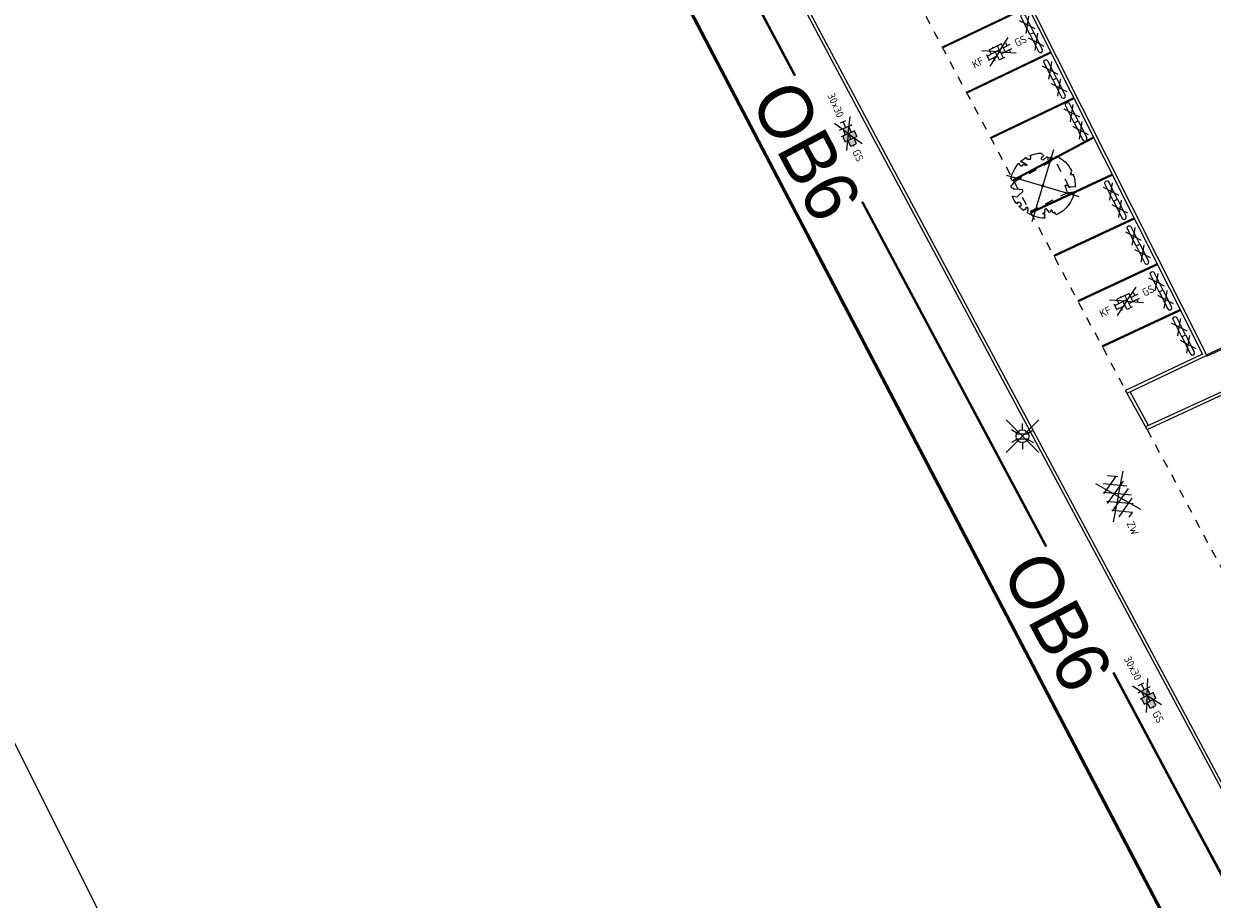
# Model space of a CAD drawing. Header units: metres. Extents: x 155090 to 155764, y 461362 to 461866.
# Tile 2 of 31: x 155229 to 155285, y 461463 to 461504. Entities that reach past the tile are written whole.
import ezdxf
from ezdxf.enums import TextEntityAlignment as Align

# ---------------------------------------------------------------- set-up
doc = ezdxf.new("R2018")
doc.units = ezdxf.units.M
doc.linetypes.add('ZZ-HIDDEN-SO', pattern=[4, 2, -2])
for name, color, linetype, lineweight in [('N-WE-KG-GRENS_WERK-GD', 7, 'XX-WERKGRENS', 50), ('N-WE-VH-KANTOPSLUITING-T18', 10, 'Continuous', 18), ('N-WE-VW-MARKERING_BSS_DOORGETROKKEN_010-G', 7, 'Continuous', 13), ('V-WE-GR-BOOM-S', 90, 'Continuous', 25), ('V-WE-OV-LICHTMAST-S-200', 190, 'Continuous', 25), ('V-WE-VH-KANTOPSLUITING_OPSLUITBAND_60X200-G', 150, 'V-VH-OPSLUITBAND-SO', 25), ('V-WE-VH-KANTOPSLUITING_TROTTOIRBAND_130X150-G', 210, 'V-VH-TROTTOIRBAND-SO', 25), ('V-WE-VH-KANTOPSLUITING_VOORKANTBAND-G', 50, 'Continuous', 25), ('V-WE-VH-MATERIAALGRENS-G', 7, 'ZZ-HIDDEN-SO', 18), ('V-WE-VH-STOOTBAND-S', 7, 'Continuous', 25), ('V-WE-VH-VERHARDING_ASFALT-S-200', 7, 'Continuous', 25), ('V-WE-VH-VERHARDING_BETONSTRAATSTEEN-S-200', 7, 'Continuous', 25), ('V-WE-VH-VERHARDING_TEGEL-S-200', 7, 'Continuous', 25), ('V-WE-VW-MARKERING_LANGS_STREEP_DOORGETROKKEN_010-G', 7, 'V-CONTINUOUS-SO', 13), ('V01-WE-VH-KANTOPSLUITING_OPSLUITBAND_150X250-G', 150, 'Continuous', 25)]:
    doc.layers.add(name, color=color, linetype=linetype, lineweight=lineweight)
doc.layers.add('X-XX-AL-HULPLIJN', color=4, linetype='Continuous', lineweight=18, plot=False)
doc.styles.add('NLCS-ISO', font='NLCS-ISO.ttf')
doc.linetypes.add('V-CONTINUOUS-SO', pattern='A,3.5,[24,NLCS.SHX,S=0.5,R=0,X=0,Y=0],3.5', length=7)
doc.linetypes.add('V-VH-OPSLUITBAND-SO', pattern='A,4,-2,2,-2,2,[24,NLCS.SHX,S=1,R=0,X=0,Y=0],2,-2,2,-2', length=20)
doc.linetypes.add('V-VH-TROTTOIRBAND-SO', pattern='A,2.5,[24,NLCS.SHX,S=1,R=0,X=0,Y=0],2.5,-2,2,-2,2,-2', length=15)
doc.linetypes.add('XX-WERKGRENS', pattern='A,0,[137,NLCS.SHX,S=0.5,R=0,X=0,Y=0],-30', length=30)

# ---------------------------------------------------------------- blocks, each defined once
blk = doc.blocks.new('V-SVH-ASFALT-SO')
for p, q in [((0, 0), (-4.9, 3.52)), ((-4.19, -1.94), (-1.41, 2.88)), ((-2.32, -2.7), (0.94, 2.94)), ((2.56, -2.64), (-0.67, 2.95)), ((0, 0), (4.9, 3.52)), ((4.39, -1.81), (1.71, 2.83)), ((-5.51, -0.22), (-4.31, 1.86)), ((-1.98, -2.78), (-4.55, 1.68)), ((0.44, -2.97), (-2.76, 2.58)), ((-0.17, -2.97), (2.99, 2.5)), ((2.29, -2.71), (4.74, 1.53)), ((5.5, 0.28), (4.81, 1.46)), ((0, 0), (-4.9, -3.52)), ((0, 0), (4.9, -3.52))]:
    blk.add_line(p, q)
at = {"style": 'NLCS-ISO'}
blk.add_attdef('KLEUR', text='', height=1.8, dxfattribs=at).set_placement((6.53, 0), align=Align.MIDDLE_LEFT)
at = {"style": 'NLCS-ISO', "flags": 1}
blk.add_attdef('FUNCTIE', text='', height=1.8, dxfattribs=at).set_placement((0, -3.98), align=Align.TOP_CENTER)
blk = doc.blocks.new('V-SVH-BSS_KEIFORMAAT_ELLEBOOG_KL-SO')
for p, q in [((0, 0), (-3.46, 2)), ((0, 0), (-3.46, -2)), ((-2.92, 0.77), (-2.92, -0.66)), ((-2.92, 0.39), (0.23, 0.39)), ((-1.87, 1.43), (-1.87, 0.39)), ((-1.86, 1.44), (1.28, 1.44)), ((-0.82, 1.69), (-0.82, 1.44)), ((-0.82, 0.39), (-0.82, -1.69)), ((0, 0), (3.46, 2)), ((0, 0), (3.46, -2)), ((0.23, 1.44), (0.23, -1.71)), ((1.28, 1.61), (1.28, -0.66)), ((1.28, 0.39), (3.17, 0.39)), ((2.33, 1.22), (2.33, 0.39)), ((-3.01, -0.66), (-0.82, -0.66)), ((-1.87, -0.66), (-1.87, -1.43)), ((-0.65, -1.71), (0.65, -1.71)), ((0.23, -0.66), (3.01, -0.66)), ((2.33, -0.66), (2.33, -1.22))]:
    blk.add_line(p, q)
at = {"style": 'NLCS-ISO'}
blk.add_attdef('FORMAAT', text='', height=1.8, dxfattribs=at).set_placement((-4.25, 0), align=Align.MIDDLE_RIGHT)
blk.add_attdef('KLEUR', text='', height=1.8, dxfattribs=at).set_placement((4.25, 0), align=Align.MIDDLE_LEFT)
at = {"style": 'NLCS-ISO', "flags": 1}
blk.add_attdef('FUNCTIE', text='', height=1.8, dxfattribs=at).set_placement((0, -2.75), align=Align.TOP_CENTER)
blk = doc.blocks.new('V-SVH-TEGEL_300X300_DIK_HALFST_KL-SO')
h = blk.add_hatch(color=254)
h.dxf.hatch_style = 1
h.paths.add_polyline_path([(0, 0.75), (-1.5, 0.75), (-1.5, -0.75), (0, -0.75)])
h.paths.add_polyline_path([(1.5, 1.5), (0, 1.5), (0, 0), (1.5, 0)])
h.paths.add_polyline_path([(1.5, 0), (0, 0), (0, -0.75), (0, -1.5), (1.5, -1.5)])
h.paths.add_polyline_path([(3, 0.67), (2.92, 0.75), (1.5, 0.75), (1.5, 0), (1.5, -0.75), (2.92, -0.75), (3, -0.67)])
for p, q in [((0, 0), (-3.46, 2)), ((0, 0), (-3.46, -2)), ((-3, -0.67), (-3, 0.67)), ((-3, 0), (-1.5, 0)), ((-1.67, 1.5), (-1.5, 1.5)), ((-1.5, -1.55), (-1.5, 1.55)), ((-1.5, 0.75), (0, 0.75)), ((0, 0), (3.46, 2)), ((0, -1.75), (0, 1.75)), ((0, 1.5), (1.5, 1.5)), ((0, 0), (1.5, 0)), ((0, 0), (3.46, -2)), ((1.5, -1.55), (1.5, 1.55)), ((1.5, 0.75), (2.94, 0.75)), ((3, -0.67), (3, 0.67)), ((3, 0), (3.25, 0)), ((-1.67, -1.5), (-1.5, -1.5)), ((-1.5, -0.75), (0, -0.75)), ((0, -1.5), (1.5, -1.5)), ((1.5, -0.75), (2.94, -0.75))]:
    blk.add_line(p, q)
at = {"style": 'NLCS-ISO'}
blk.add_attdef('FORMAAT', text='', height=1.8, dxfattribs=at).set_placement((-4.25, 0), align=Align.MIDDLE_RIGHT)
blk.add_attdef('KLEUR', text='', height=1.8, dxfattribs=at).set_placement((4.25, 0), align=Align.MIDDLE_LEFT)
at = {"style": 'NLCS-ISO', "flags": 1}
blk.add_attdef('FUNCTIE', text='', height=1.8, dxfattribs=at).set_placement((0, -2.75), align=Align.TOP_CENTER)
blk = doc.blocks.new('V-SVH-STOOTBAND_VLAK_ROND_1000X200')
for points in [[(0, 0.1), (0.9, 0.1)], [(0, -0.1), (0, 0.1)], [(0, -0.1), (0.9, -0.1)]]:
    blk.add_lwpolyline(points)
at = {"flags": 128}
for points in [[(0.114, 0.242), (0.45, 0), (0.786, 0.242)], [(0.114, -0.242), (0.45, 0), (0.784, -0.241)]]:
    blk.add_lwpolyline(points, dxfattribs=at)
blk.add_arc((0.9, 0), 0.1, 269.9997, 90.0003)
blk = doc.blocks.new('*U55')
at = {"lineweight": 30, "flags": 106}
blk.add_attdef('OB', text='', height=0.36, dxfattribs=at).set_placement((0, 0.1), align=Align.BOTTOM_CENTER)
blk = doc.blocks.new('V-SGR-BOOM_05')
for p, q in [((-4.15, 4.15), (4.15, -4.15)), ((4.15, 4.15), (-4.15, -4.15))]:
    blk.add_line(p, q)
blk.add_lwpolyline([(0.43, 4.71), (0.44, 4.72), (0.45, 4.73), (0.46, 4.74), (0.47, 4.75), (0.47, 4.75), (0.48, 4.76), (0.49, 4.77), (0.49, 4.78), (0.5, 4.79), (0.51, 4.8), (0.51, 4.82), (0.52, 4.84), (0.52, 4.86), (0.51, 4.88), (0.51, 4.92), (0.48, 5.03, -0.52938), (0.53, 5.1, -0.087139), (2.22, 4.62, -0.372341), (2.28, 4.47), (2.35, 4.12), (2.18, 3.95), (1.99, 3.99), (1.77, 3.82), (1.85, 3.6), (2.09, 3.53), (2.71, 3.67), (2.86, 3.59), (2.85, 3.45), (2.71, 3.36), (2.58, 2.94), (2.74, 2.67), (3.17, 3.35, -0.504641), (3.41, 3.14, 0.331948), (3.54, 2.92, 0.282008), (3.99, 3), (3.96, 2.99, -0.512156), (4.16, 2.98, -0.16076), (5.09, -0.06), (4.98, -0.17), (4.98, -0.29), (4.86, -0.31), (4.88, -0.44), (4.7, -0.38), (4.64, -0.52), (4.86, -0.67), (4.93, -0.72), (5.05, -0.6, -0.106371), (4.34, -2.61), (3.71, -2.2), (3.59, -2.28), (3.51, -1.94), (3.29, -1.67), (3.02, -1.68), (3.03, -1.99), (2.83, -2.68), (2.86, -2.81), (3.01, -2.83), (3.93, -3.18, -0.236298), (-0.23, -5.01, 0.159625), (-0.35, -4.77, 0.350802), (-0.31, -4.53, -0.504641), (-0.6, -4.39), (-0.53, -4.17), (-0.65, -3.96), (-0.8, -3.98), (-0.82, -4.14), (-0.94, -4.21), (-1.08, -4.11), (-1.2, -3.47), (-1.29, -3.38), (-1.52, -3.39), (-1.59, -3.66), (-1.68, -3.69), (-1.77, -3.92), (-2, -3.8, 0.733583), (-1.92, -3.97, -0.861625), (-1.87, -4.13, 0.279978), (-2.04, -4.39), (-2.04, -4.4, -0.827056), (-2.21, -4.58, -0.116774), (-4.15, -2.56), (-4.11, -2.55), (-4.08, -2.54), (-4.06, -2.53), (-4.04, -2.52), (-4.02, -2.51), (-4.01, -2.5), (-4, -2.49), (-3.77, -2.18), (-3.76, -2.17), (-3.76, -2.16), (-3.75, -2.15), (-3.75, -2.14), (-3.75, -2.13), (-3.74, -2.12), (-3.74, -2.11), (-3.74, -2.1), (-3.73, -2.09), (-3.72, -2.07), (-3.71, -2.06), (-3.71, -2.04), (-3.7, -2.02), (-3.69, -2.01), (-3.68, -1.99), (-3.68, -1.97), (-3.67, -1.96), (-3.67, -1.94), (-3.67, -1.93), (-3.67, -1.92), (-3.67, -1.9), (-3.67, -1.89), (-3.67, -1.88), (-3.68, -1.88), (-3.68, -1.87), (-3.69, -1.87), (-3.7, -1.87), (-3.71, -1.87), (-3.72, -1.87), (-3.73, -1.86), (-3.74, -1.86), (-3.75, -1.86), (-3.76, -1.86), (-3.78, -1.85), (-3.79, -1.84), (-3.8, -1.83), (-3.81, -1.83), (-3.83, -1.82), (-3.84, -1.81), (-3.85, -1.8), (-3.87, -1.78), (-3.88, -1.77), (-3.89, -1.76), (-3.91, -1.75), (-4.15, -2.03), (-4.16, -2.01), (-4.17, -2), (-4.18, -1.98), (-4.19, -1.97), (-4.2, -1.95), (-4.22, -1.94), (-4.24, -1.93), (-4.27, -1.92), (-4.32, -1.93), (-4.38, -1.94), (-4.46, -1.97, -0.040997), (-4.79, -1.03), (-4.62, -1.06), (-4.46, -1.16), (-4.38, -1.08), (-4.28, -0.93), (-4.38, -0.78), (-4.32, -0.57), (-4.52, -0.55), (-4.65, -0.42), (-4.89, -0.58, -0.05814), (-4.99, 0.83), (-4.85, 0.8), (-4.3, 0.36), (-4.06, 0.45), (-3.13, 0.69), (-3.05, 1), (-3.41, 1.14), (-3.46, 1.26), (-4.12, 1.58), (-4.14, 1.77), (-4.36, 1.96), (-4.45, 2.14), (-4.3, 2.38), (-3.96, 2.43), (-3.65, 2.63), (-3.65, 2.84), (-3.84, 3.07), (-3.79, 3.16), (-3.86, 3.31, -0.13428), (-1.66, 4.83, -0.541727), (-1.6, 4.78), (-1.61, 4.64), (-1.61, 4.56), (-1.6, 4.51), (-1.58, 4.46), (-1.56, 4.43), (-1.53, 4.41), (-1.51, 4.39), (-1.49, 4.38), (-1.47, 4.36), (-1.45, 4.34), (-1.43, 4.32), (-1.41, 4.31), (-1.4, 4.3), (-1.38, 4.28), (-1.36, 4.28), (-1.35, 4.27), (-1.33, 4.27), (-1.31, 4.28), (-1.29, 4.28), (-1.27, 4.29), (-1.25, 4.31), (-1.23, 4.32), (-1.21, 4.33), (-1.19, 4.34), (-1.17, 4.34), (-1.15, 4.35), (-1.13, 4.35), (-1.11, 4.35), (-1.09, 4.36), (-1.07, 4.36), (-1.05, 4.36), (-1.03, 4.37), (-1.01, 4.38), (-1, 4.39), (-0.99, 4.41), (-0.97, 4.42), (-0.96, 4.32), (-0.94, 4.3), (-0.83, 4.12), (-0.61, 4), (-0.93, 4.51), (-0.92, 4.52), (-0.92, 4.54), (-0.92, 4.55), (-0.92, 4.57), (-0.92, 4.58), (-0.93, 4.6), (-0.94, 4.61), (-0.95, 4.63), (-0.97, 4.65), (-0.99, 4.67), (-1.02, 4.69), (-1.05, 4.72), (-1.08, 4.75), (-1.12, 4.79), (-1.2, 4.9, -0.543104), (-1.17, 4.98, -0.046766), (-0.23, 5.12, -0.385168), (-0.18, 5.07), (-0.15, 4.88), (-0.14, 4.82), (-0.12, 4.78), (-0.1, 4.75), (-0.09, 4.74), (-0.07, 4.73), (-0.05, 4.73), (-0.03, 4.73), (-0.01, 4.72), (0.01, 4.72), (0.03, 4.72), (0.04, 4.71), (0.06, 4.7), (0.08, 4.7), (0.09, 4.69), (0.11, 4.68), (0.12, 4.67), (0.14, 4.67), (0.15, 4.66), (0.17, 4.65), (0.18, 4.65), (0.19, 4.64), (0.2, 4.63), (0.21, 4.62), (0.22, 4.61), (0.23, 4.6), (0.23, 4.59), (0.24, 4.58), (0.24, 4.58), (0.25, 4.57), (0.25, 4.56), (0.26, 4.56), (0.27, 4.56), (0.28, 4.56), (0.29, 4.56), (0.3, 4.57), (0.31, 4.57), (0.32, 4.58), (0.34, 4.59), (0.35, 4.6), (0.36, 4.62), (0.37, 4.63), (0.38, 4.64), (0.39, 4.66), (0.4, 4.67), (0.41, 4.69), (0.42, 4.7)], format="xyb", close=True)
blk.add_circle((0, 0), 0.15)
blk = doc.blocks.new('V-SOV-LICHTMAST-SO')
for p, q in [((3.83, -3.83), (-3.83, 3.83)), ((-3.83, -3.83), (3.83, 3.83)), ((0, 1.5), (0, 3)), ((-1.3, 0.75), (-2.6, 1.5)), ((1.3, 0.75), (2.6, 1.5)), ((-1.3, -0.75), (-2.6, -1.5)), ((0, -1.5), (0, -3)), ((1.3, -0.75), (2.6, -1.5))]:
    blk.add_line(p, q)
at = {"flags": 128}
for points in [[(-1.38, 0.59), (1.38, 0.59)], [(-1.38, -0.59), (1.38, -0.59)]]:
    blk.add_lwpolyline(points, dxfattribs=at)
blk.add_circle((0, 0), 1.5)
at = {"style": 'NLCS-ISO'}
blk.add_attdef('TYPE', text='', height=1.8, dxfattribs=at).set_placement((0, 3), align=Align.BOTTOM_CENTER)

msp = doc.modelspace()

# ---------------------------------------------------------------- linework, layer by layer
at = {"layer": 'N-WE-KG-GRENS_WERK-GD', "ltscale": 0.02, "flags": 128}
msp.add_lwpolyline([(155105.013, 461659.872), (155118.813, 461635.516), (155126.889, 461638.046), (155124.292, 461649.191), (155170.609, 461666.767), (155218.13, 461583.83), (155167.798, 461559.686), (155178.507, 461538.254), (155186.424, 461542.21), (155185.211, 461545.687), (155228.765, 461565.982), (155303.127, 461423.789), (155319.306, 461445.611), (155305.711, 461469.494), (155347.888, 461488.921), (155355.625, 461465.681), (155372.342, 461477.038), (155355.372, 461504.599), (155385.673, 461521.106), (155404.454, 461519.029), (155405.464, 461528.164), (155392.385, 461531.299), (155360.112, 461595.505), (155330.667, 461580.401), (155309.903, 461612.456), (155357.621, 461640.591), (155359.912, 461638.036), (155362.19, 461639.174), (155351.686, 461656.031), (155304.033, 461629.413), (155269.224, 461682.728), (155257.66, 461700.439), (155310.66, 461717.018), (155299.752, 461735.637), (155212.089, 461702.127), (155199.973, 461719.395), (155183.631, 461710.92), (155193.211, 461696.537)], close=True, dxfattribs=at)
at = {"layer": 'N-WE-VW-MARKERING_BSS_DOORGETROKKEN_010-G', "const_width": 0.105, "flags": 128}
for points in [[(155276.592, 461495.554), (155280.415, 461497.338)], [(155277.674, 461493.527), (155281.445, 461495.286)], [(155278.806, 461491.407), (155282.522, 461493.141)], [(155279.939, 461489.287), (155283.599, 461490.995)]]:
    msp.add_lwpolyline(points, dxfattribs=at)
at = {"layer": 'V-WE-VH-KANTOPSLUITING_OPSLUITBAND_60X200-G', "ltscale": 0.2, "flags": 128}
for points in [[(155302.897, 461428.906), (155303.271, 461429.791), (155302.964, 461431.366), (155302.611, 461432.657), (155292.228, 461452.029), (155291.588, 461453.205), (155286.428, 461462.816), (155283.97, 461467.394), (155267.741, 461497.806), (155252.882, 461525.716), (155241.366, 461547.366), (155240.771, 461548.509), (155240.058, 461549.831), (155231.046, 461566.732), (155227.249, 461568.055), (155225.256, 461567.371), (155219.492, 461564.553), (155207.205, 461558.861), (155183.744, 461547.768)], [(155284.822, 461488.893), (155313.235, 461502.088), (155339.481, 461514.235), (155329.708, 461532.468), (155299.997, 461518.788), (155282.081, 461510.509), (155275.494, 461507.477)]]:
    msp.add_lwpolyline(points, dxfattribs=at)
at = {"layer": 'V-WE-VH-KANTOPSLUITING_TROTTOIRBAND_130X150-G', "ltscale": 0.2}
for points in [[(155232.754, 461567.589), (155233.624, 461565.933), (155234.099, 461565.008), (155234.997, 461563.356), (155241.575, 461550.989), (155254.174, 461527.322), (155269.193, 461499.082), (155285.62, 461468.367), (155303.965, 461434.2), (155304.58, 461433.053), (155304.884, 461431.421), (155305.138, 461430.157), (155305.171, 461429.423), (155305.005, 461428.451)], [(155271.238, 461505.599), (155275.466, 461507.531), (155284.839, 461488.859), (155281.104, 461487.089)], [(155281.988, 461485.532), (155286.104, 461487.427), (155295.893, 461469.005), (155291.837, 461467.094)]]:
    msp.add_lwpolyline(points, dxfattribs=at)
at = {"layer": 'V-WE-VH-KANTOPSLUITING_VOORKANTBAND-G', "ltscale": 0.2, "flags": 128}
for points in [[(155302.953, 461428.883), (155303.333, 461429.784), (155303.023, 461431.379), (155302.667, 461432.679), (155292.28, 461452.057), (155291.641, 461453.234), (155286.481, 461462.844), (155284.023, 461467.422), (155267.794, 461497.834), (155252.935, 461525.745), (155241.419, 461547.394), (155240.824, 461548.537), (155240.111, 461549.859), (155231.088, 461566.781), (155227.249, 461568.118), (155225.233, 461567.427), (155219.466, 461564.607), (155207.179, 461558.915), (155183.719, 461547.822)], [(155232.887, 461567.659), (155233.757, 461566.002), (155234.231, 461565.078), (155235.129, 461563.427), (155241.707, 461551.059), (155254.307, 461527.393), (155269.325, 461499.152), (155285.752, 461468.438), (155304.097, 461434.271), (155304.724, 461433.103), (155305.032, 461431.45), (155305.288, 461430.176), (155305.321, 461429.414), (155305.153, 461428.426)], [(155284.847, 461488.838), (155313.26, 461502.033), (155339.564, 461514.207), (155329.734, 461532.546), (155299.972, 461518.843), (155282.056, 461510.564), (155275.467, 461507.53)], [(155275.397, 461507.335), (155284.636, 461488.929)], [(155284.636, 461488.929), (155281.04, 461487.225)], [(155282.051, 461485.396), (155281.04, 461487.225)], [(155282.051, 461485.396), (155286.038, 461487.232)]]:
    msp.add_lwpolyline(points, dxfattribs=at)
at = {"layer": 'V-WE-VH-MATERIAALGRENS-G', "ltscale": 0.2, "flags": 128}
for points in [[(155271.301, 461505.463), (155281.04, 461487.225)], [(155275.818, 461497.003), (155277.708, 461498.052), (155278.495, 461496.58), (155276.565, 461495.604)], [(155282.051, 461485.396), (155291.773, 461467.23)]]:
    msp.add_lwpolyline(points, dxfattribs=at)
at = {"layer": 'V-WE-VW-MARKERING_LANGS_STREEP_DOORGETROKKEN_010-G', "const_width": 0.1, "flags": 128}
for points in [[(155272.458, 461503.296), (155276.467, 461505.204)], [(155273.59, 461501.176), (155277.539, 461503.067)], [(155274.721, 461499.057), (155278.617, 461500.921)], [(155275.778, 461497.078), (155279.54, 461499.081)]]:
    msp.add_lwpolyline(points, dxfattribs=at)
at = {"layer": 'V01-WE-VH-KANTOPSLUITING_OPSLUITBAND_150X250-G', "ltscale": 0.2}
for points in [[(155281.175, 461487.289), (155281.171, 461487.297)], [(155282.115, 461485.59), (155281.248, 461487.158)]]:
    msp.add_lwpolyline(points, dxfattribs=at)
at = {"layer": 'X-XX-AL-HULPLIJN'}
msp.add_lwpolyline([(155438.147, 461483.593), (155364.817, 461630.348), (155192.29, 461544.14), (155265.621, 461397.385)], close=True, dxfattribs=at)

# ---------------------------------------------------------------- block references
at = {"layer": 'N-WE-VH-KANTOPSLUITING-T18'}
ref = msp.add_blockref('*U55', (155265.531, 461501.958), dxfattribs=dict(at, rotation=298.0298461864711))
lines = msp.add_mtext('OB6', dxfattribs={"layer": '0', "insert": (155265.619, 461502.005), "char_height": 2.5, "attachment_point": 1, "rotation": 298.0298, "bg_fill": 3, "box_fill_scale": 1, "bg_fill_color": 256, "bg_fill_transparency": 0})
ref.add_attrib('OB', '', (155265.619, 461502.005), dxfattribs={"flags": 14}).embed_mtext(lines)
ref = msp.add_blockref('*U55', (155277.297, 461479.899), dxfattribs=dict(at, rotation=298.0865112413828))
lines = msp.add_mtext('OB6', dxfattribs={"layer": '0', "insert": (155277.385, 461479.947), "char_height": 2.5, "attachment_point": 1, "rotation": 298.0865, "bg_fill": 3, "box_fill_scale": 1, "bg_fill_color": 256, "bg_fill_transparency": 0})
ref.add_attrib('OB', '', (155277.385, 461479.947), dxfattribs={"flags": 24}).embed_mtext(lines)
at = {"layer": 'V-WE-GR-BOOM-S', "xscale": 0.3, "yscale": 0.3, "zscale": 0.3, "rotation": 28.36331444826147}
msp.add_blockref('V-SGR-BOOM_05', (155277.154, 461496.816), dxfattribs=at)
at = {"layer": 'V-WE-OV-LICHTMAST-S-200', "xscale": 0.2, "yscale": 0.2, "zscale": 0.2}
msp.add_blockref('V-SOV-LICHTMAST-SO', (155276.207, 461485.081), dxfattribs=at)
at = {"layer": 'V-WE-VH-STOOTBAND-S', "xscale": -1}
for p, rotation in [((155276.644, 461503.96), 296.6559031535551), ((155277.717, 461501.821), 296.6559031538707), ((155278.724, 461499.815), 296.6559031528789), ((155280.567, 461496.143), 296.6559031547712), ((155281.622, 461494.043), 296.6559031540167), ((155282.699, 461491.897), 296.6559031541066), ((155283.758, 461489.788), 296.6559031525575)]:
    msp.add_blockref('V-SVH-STOOTBAND_VLAK_ROND_1000X200', p, dxfattribs=dict(at, rotation=rotation))
at = {"layer": 'V-WE-VH-STOOTBAND-S'}
for p, rotation in [((155276.644, 461503.96), 296.6559031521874), ((155277.717, 461501.821), 296.655903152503), ((155278.724, 461499.815), 296.6559031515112), ((155280.567, 461496.143), 296.6559031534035), ((155281.622, 461494.043), 296.6559031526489), ((155282.699, 461491.897), 296.6559031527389), ((155283.758, 461489.788), 296.6559031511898)]:
    msp.add_blockref('V-SVH-STOOTBAND_VLAK_ROND_1000X200', p, dxfattribs=dict(at, rotation=rotation))
at = {"layer": 'V-WE-VH-VERHARDING_ASFALT-S-200', "xscale": 0.2, "yscale": 0.2, "zscale": 0.2, "rotation": 294.6441250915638}
msp.add_blockref('V-SVH-ASFALT-SO', (155280.695, 461482.26), dxfattribs=at).add_auto_attribs({'KLEUR': 'ZW'})
at = {"layer": 'V-WE-VH-VERHARDING_BETONSTRAATSTEEN-S-200', "xscale": 0.2, "yscale": 0.2, "zscale": 0.2}
for p, rotation in [((155275.11, 461503.092), 27.01539945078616), ((155281.087, 461491.403), 26.35139558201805)]:
    msp.add_blockref('V-SVH-BSS_KEIFORMAAT_ELLEBOOG_KL-SO', p, dxfattribs=dict(at, rotation=rotation)).add_auto_attribs({'FORMAAT': 'KF', 'KLEUR': 'GS'})
at = {"layer": 'V-WE-VH-VERHARDING_TEGEL-S-200', "xscale": 0.2, "yscale": 0.2, "zscale": 0.2}
for p, rotation in [((155268.047, 461499.271), 293.9728961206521), ((155282.044, 461472.933), 297.4401723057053)]:
    msp.add_blockref('V-SVH-TEGEL_300X300_DIK_HALFST_KL-SO', p, dxfattribs=dict(at, rotation=rotation)).add_auto_attribs({'FORMAAT': '30x30', 'KLEUR': 'GS'})

doc.saveas('drawing.dxf')
